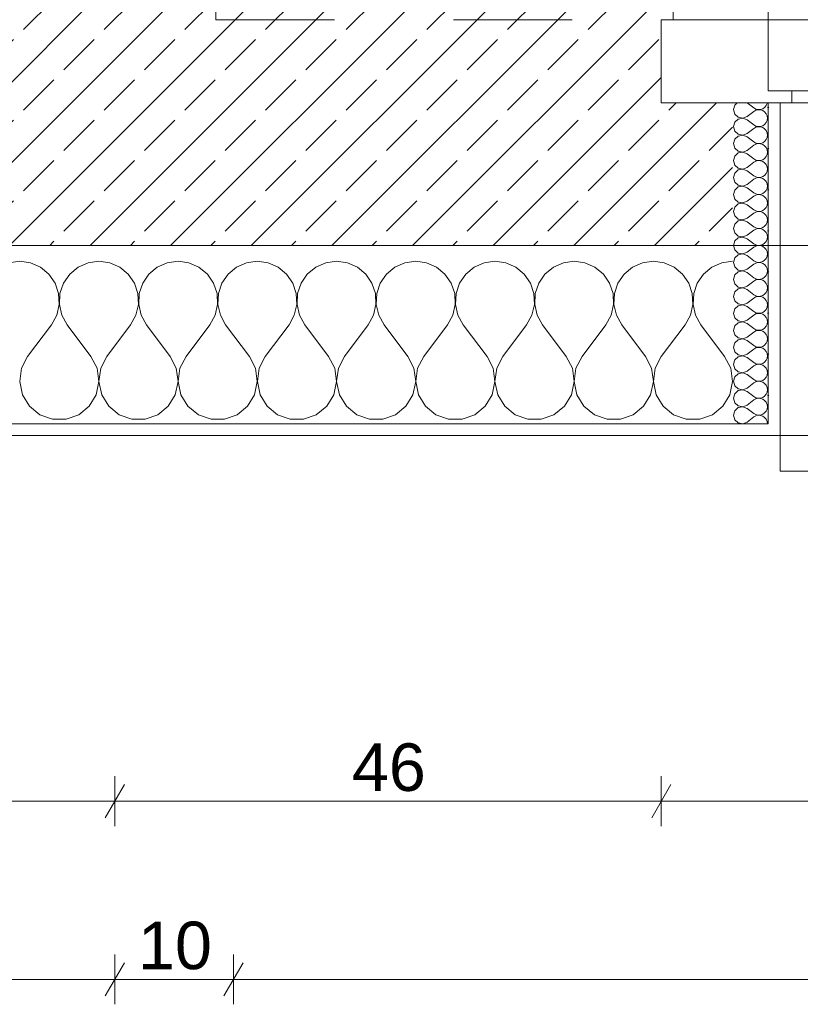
# Model space of a CAD drawing. Header units: metres. Extents: x -3.5 to 65.3, y -10.9 to 16.7.
# Tile 74 of 234: x 40.2 to 40.857, y -0.634 to 0.195. Entities that reach past the tile are written whole.
import ezdxf

# ---------------------------------------------------------------- set-up
doc = ezdxf.new("R2010")
doc.units = ezdxf.units.M
doc.header["$MEASUREMENT"] = 0
doc.linetypes.add('Strichlinie eng', pattern=[0.046, 0.03, -0.016])
doc.linetypes.add('Untersicht', pattern=[0.04, 0.03, -0.01])
for name, color, linetype in [('102 - Bemaßung_ Beschriftung.Detail_ Ausschnitt', 7, 'Continuous'), ('603 - Struktur.Bodenplatte_ Decke Roh', 7, 'Continuous'), ('604 - Struktur.Wand Aussen', 7, 'Continuous'), ('Neubau_653 - Abdeckung.TB Verkofferung', 7, 'Continuous')]:
    doc.layers.add(name, color=color, linetype=linetype)
doc.styles.add('ERSTELLTER_STIL_1', font='txt')
doc.dimstyles.new('ERSTELLTER_STIL__1', dxfattribs={"dimtxt": 0.04, "dimasz": 0.02128, "dimexe": 0.18, "dimexo": 0.0625, "dimgap": 0, "dimtad": 1, "dimtih": 1, "dimtoh": 1, "dimzin": 0, "dimdsep": 46, "dimtxsty": 'ERSTELLTER_STIL_1', "dimblk": 'ARROWHEAD_2', "dimblk1": 'ARROWHEAD_2', "dimblk2": 'ARROWHEAD_2', "dimcen": 0.09, "dimse1": 1, "dimse2": 1, "dimclrd": 7, "dimclre": 7, "dimclrt": 7, "dimazin": 0, "dimtfac": 1, "dimtdec": 4, "dimtmove": 0, "dimatfit": 3, "dimfxl": 1, "dimtolj": 1, "dimtzin": 0, "dimarcsym": 0})
pattern_1 = [(0, (0, 0), (0, 0.034641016), [0, -0.02]), (0, (0.01, 0.01732), (0, 0.034641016), [0, -0.02])]

# ---------------------------------------------------------------- blocks, each defined once
blk = doc.blocks.new('*X22')
at = {"layer": '604 - Struktur.Wand Aussen', "color": 7, "linetype": 'Continuous', "lineweight": 5}
for p, q in [((40.2, -0.00833), (40.19089, -0.0096)), ((40.20911, -0.0096), (40.2, -0.00833)), ((40.21752, -0.01331), (40.20911, -0.0096)), ((40.22461, -0.01918), (40.21752, -0.01331)), ((40.24914, -0.01331), (40.24206, -0.01918)), ((40.25756, -0.0096), (40.24914, -0.01331)), ((40.26667, -0.00833), (40.25756, -0.0096)), ((40.27578, -0.0096), (40.26667, -0.00833)), ((40.28419, -0.01331), (40.27578, -0.0096)), ((40.29127, -0.01918), (40.28419, -0.01331)), ((40.31581, -0.01331), (40.30873, -0.01918)), ((40.32422, -0.0096), (40.31581, -0.01331)), ((40.33333, -0.00833), (40.32422, -0.0096)), ((40.34244, -0.0096), (40.33333, -0.00833)), ((40.35086, -0.01331), (40.34244, -0.0096)), ((40.35794, -0.01918), (40.35086, -0.01331)), ((40.38248, -0.01331), (40.37539, -0.01918)), ((40.39089, -0.0096), (40.38248, -0.01331)), ((40.4, -0.00833), (40.39089, -0.0096)), ((40.40911, -0.0096), (40.4, -0.00833)), ((40.41752, -0.01331), (40.40911, -0.0096)), ((40.42461, -0.01918), (40.41752, -0.01331)), ((40.44914, -0.01331), (40.44206, -0.01918)), ((40.45756, -0.0096), (40.44914, -0.01331)), ((40.46667, -0.00833), (40.45756, -0.0096)), ((40.47578, -0.0096), (40.46667, -0.00833)), ((40.48419, -0.01331), (40.47578, -0.0096)), ((40.49127, -0.01918), (40.48419, -0.01331)), ((40.51581, -0.01331), (40.50873, -0.01918)), ((40.52422, -0.0096), (40.51581, -0.01331)), ((40.53333, -0.00833), (40.52422, -0.0096)), ((40.54244, -0.0096), (40.53333, -0.00833)), ((40.55086, -0.01331), (40.54244, -0.0096)), ((40.55794, -0.01918), (40.55086, -0.01331)), ((40.58248, -0.01331), (40.57539, -0.01918)), ((40.59089, -0.0096), (40.58248, -0.01331)), ((40.6, -0.00833), (40.59089, -0.0096)), ((40.60911, -0.0096), (40.6, -0.00833)), ((40.61752, -0.01331), (40.60911, -0.0096)), ((40.62461, -0.01918), (40.61752, -0.01331)), ((40.64914, -0.01331), (40.64206, -0.01918)), ((40.65756, -0.0096), (40.64914, -0.01331)), ((40.66667, -0.00833), (40.65756, -0.0096)), ((40.67578, -0.0096), (40.66667, -0.00833)), ((40.68419, -0.01331), (40.67578, -0.0096)), ((40.69127, -0.01918), (40.68419, -0.01331)), ((40.71581, -0.01331), (40.70873, -0.01918)), ((40.72422, -0.0096), (40.71581, -0.01331)), ((40.73333, -0.00833), (40.72422, -0.0096)), ((40.74244, -0.0096), (40.73333, -0.00833)), ((40.75086, -0.01331), (40.74244, -0.0096)), ((40.75794, -0.01918), (40.75086, -0.01331)), ((40.78248, -0.01331), (40.77539, -0.01918)), ((40.79089, -0.0096), (40.78248, -0.01331)), ((40.8, -0.00833), (40.79089, -0.0096)), ((40.22981, -0.02676), (40.22461, -0.01918)), ((40.24206, -0.01918), (40.23685, -0.02676)), ((40.29648, -0.02676), (40.29127, -0.01918)), ((40.30873, -0.01918), (40.30352, -0.02676)), ((40.36315, -0.02676), (40.35794, -0.01918)), ((40.37539, -0.01918), (40.37019, -0.02676)), ((40.42981, -0.02676), (40.42461, -0.01918)), ((40.44206, -0.01918), (40.43685, -0.02676)), ((40.49648, -0.02676), (40.49127, -0.01918)), ((40.50873, -0.01918), (40.50352, -0.02676)), ((40.56315, -0.02676), (40.55794, -0.01918)), ((40.57539, -0.01918), (40.57019, -0.02676)), ((40.62981, -0.02676), (40.62461, -0.01918)), ((40.64206, -0.01918), (40.63685, -0.02676)), ((40.69648, -0.02676), (40.69127, -0.01918)), ((40.70873, -0.01918), (40.70352, -0.02676)), ((40.76315, -0.02676), (40.75794, -0.01918)), ((40.77539, -0.01918), (40.77019, -0.02676)), ((40.23275, -0.03547), (40.22981, -0.02676)), ((40.23685, -0.02676), (40.23391, -0.03547)), ((40.29942, -0.03547), (40.29648, -0.02676)), ((40.30352, -0.02676), (40.30058, -0.03547)), ((40.36609, -0.03547), (40.36315, -0.02676)), ((40.37019, -0.02676), (40.36725, -0.03547)), ((40.43275, -0.03547), (40.42981, -0.02676)), ((40.43685, -0.02676), (40.43391, -0.03547)), ((40.49942, -0.03547), (40.49648, -0.02676)), ((40.50352, -0.02676), (40.50058, -0.03547)), ((40.56609, -0.03547), (40.56315, -0.02676)), ((40.57019, -0.02676), (40.56725, -0.03547)), ((40.63275, -0.03547), (40.62981, -0.02676)), ((40.63685, -0.02676), (40.63391, -0.03547)), ((40.69942, -0.03547), (40.69648, -0.02676)), ((40.70352, -0.02676), (40.70058, -0.03547)), ((40.76609, -0.03547), (40.76315, -0.02676)), ((40.77019, -0.02676), (40.76725, -0.03547)), ((40.2332, -0.04466), (40.23275, -0.03547)), ((40.23391, -0.03547), (40.23347, -0.04466)), ((40.29987, -0.04466), (40.29942, -0.03547)), ((40.30058, -0.03547), (40.30013, -0.04466)), ((40.36653, -0.04466), (40.36609, -0.03547)), ((40.36725, -0.03547), (40.3668, -0.04466)), ((40.4332, -0.04466), (40.43275, -0.03547)), ((40.43391, -0.03547), (40.43347, -0.04466)), ((40.49987, -0.04466), (40.49942, -0.03547)), ((40.50058, -0.03547), (40.50013, -0.04466)), ((40.56653, -0.04466), (40.56609, -0.03547)), ((40.56725, -0.03547), (40.5668, -0.04466)), ((40.6332, -0.04466), (40.63275, -0.03547)), ((40.63391, -0.03547), (40.63347, -0.04466)), ((40.69987, -0.04466), (40.69942, -0.03547)), ((40.70058, -0.03547), (40.70013, -0.04466)), ((40.76653, -0.04466), (40.76609, -0.03547)), ((40.76725, -0.03547), (40.7668, -0.04466)), ((40.23112, -0.05362), (40.2332, -0.04466)), ((40.23347, -0.04466), (40.23555, -0.05362)), ((40.29778, -0.05362), (40.29987, -0.04466)), ((40.30013, -0.04466), (40.30222, -0.05362)), ((40.36445, -0.05362), (40.36653, -0.04466)), ((40.3668, -0.04466), (40.36888, -0.05362)), ((40.43112, -0.05362), (40.4332, -0.04466)), ((40.43347, -0.04466), (40.43555, -0.05362)), ((40.49778, -0.05362), (40.49987, -0.04466)), ((40.50013, -0.04466), (40.50222, -0.05362)), ((40.56445, -0.05362), (40.56653, -0.04466)), ((40.5668, -0.04466), (40.56888, -0.05362)), ((40.63112, -0.05362), (40.6332, -0.04466)), ((40.63347, -0.04466), (40.63555, -0.05362)), ((40.69778, -0.05362), (40.69987, -0.04466)), ((40.70013, -0.04466), (40.70222, -0.05362)), ((40.76445, -0.05362), (40.76653, -0.04466)), ((40.7668, -0.04466), (40.76888, -0.05362)), ((40.22667, -0.06167), (40.23112, -0.05362)), ((40.23555, -0.05362), (40.24, -0.06167)), ((40.29333, -0.06167), (40.29778, -0.05362)), ((40.30222, -0.05362), (40.30667, -0.06167)), ((40.36, -0.06167), (40.36445, -0.05362)), ((40.36888, -0.05362), (40.37333, -0.06167)), ((40.42667, -0.06167), (40.43112, -0.05362)), ((40.43555, -0.05362), (40.44, -0.06167)), ((40.49333, -0.06167), (40.49778, -0.05362)), ((40.50222, -0.05362), (40.50667, -0.06167)), ((40.56, -0.06167), (40.56445, -0.05362)), ((40.56888, -0.05362), (40.57333, -0.06167)), ((40.62667, -0.06167), (40.63112, -0.05362)), ((40.63555, -0.05362), (40.64, -0.06167)), ((40.69333, -0.06167), (40.69778, -0.05362)), ((40.70222, -0.05362), (40.70667, -0.06167)), ((40.76, -0.06167), (40.76445, -0.05362)), ((40.76888, -0.05362), (40.77333, -0.06167)), ((40.20667, -0.08833), (40.22667, -0.06167)), ((40.26, -0.08833), (40.24, -0.06167)), ((40.27333, -0.08833), (40.29333, -0.06167)), ((40.32667, -0.08833), (40.30667, -0.06167)), ((40.34, -0.08833), (40.36, -0.06167)), ((40.39333, -0.08833), (40.37333, -0.06167)), ((40.40667, -0.08833), (40.42667, -0.06167)), ((40.46, -0.08833), (40.44, -0.06167)), ((40.47333, -0.08833), (40.49333, -0.06167)), ((40.52667, -0.08833), (40.50667, -0.06167)), ((40.54, -0.08833), (40.56, -0.06167)), ((40.59333, -0.08833), (40.57333, -0.06167)), ((40.60667, -0.08833), (40.62667, -0.06167)), ((40.66, -0.08833), (40.64, -0.06167)), ((40.67333, -0.08833), (40.69333, -0.06167)), ((40.72667, -0.08833), (40.70667, -0.06167)), ((40.74, -0.08833), (40.76, -0.06167)), ((40.79333, -0.08833), (40.77333, -0.06167)), ((40.20667, -0.08833), (40.20152, -0.09839)), ((40.26515, -0.09839), (40.26, -0.08833)), ((40.27333, -0.08833), (40.26818, -0.09839)), ((40.33182, -0.09839), (40.32667, -0.08833)), ((40.34, -0.08833), (40.33485, -0.09839)), ((40.39848, -0.09839), (40.39333, -0.08833)), ((40.40667, -0.08833), (40.40152, -0.09839)), ((40.46515, -0.09839), (40.46, -0.08833)), ((40.47333, -0.08833), (40.46818, -0.09839)), ((40.53182, -0.09839), (40.52667, -0.08833)), ((40.54, -0.08833), (40.53485, -0.09839)), ((40.59848, -0.09839), (40.59333, -0.08833)), ((40.60667, -0.08833), (40.60152, -0.09839)), ((40.66515, -0.09839), (40.66, -0.08833)), ((40.67333, -0.08833), (40.66818, -0.09839)), ((40.73182, -0.09839), (40.72667, -0.08833)), ((40.74, -0.08833), (40.73485, -0.09839)), ((40.79848, -0.09839), (40.79333, -0.08833)), ((40.20152, -0.09839), (40.20002, -0.10959)), ((40.26664, -0.10959), (40.26515, -0.09839)), ((40.26818, -0.09839), (40.26669, -0.10959)), ((40.33331, -0.10959), (40.33182, -0.09839)), ((40.33485, -0.09839), (40.33336, -0.10959)), ((40.39998, -0.10959), (40.39848, -0.09839)), ((40.40152, -0.09839), (40.40002, -0.10959)), ((40.46664, -0.10959), (40.46515, -0.09839)), ((40.46818, -0.09839), (40.46669, -0.10959)), ((40.53331, -0.10959), (40.53182, -0.09839)), ((40.53485, -0.09839), (40.53336, -0.10959)), ((40.59998, -0.10959), (40.59848, -0.09839)), ((40.60152, -0.09839), (40.60002, -0.10959)), ((40.66664, -0.10959), (40.66515, -0.09839)), ((40.66818, -0.09839), (40.66669, -0.10959)), ((40.73331, -0.10959), (40.73182, -0.09839)), ((40.73485, -0.09839), (40.73336, -0.10959)), ((40.79998, -0.10959), (40.79848, -0.09839)), ((40.20002, -0.10959), (40.20236, -0.12065)), ((40.26431, -0.12065), (40.26664, -0.10959)), ((40.26669, -0.10959), (40.26903, -0.12065)), ((40.33097, -0.12065), (40.33331, -0.10959)), ((40.33336, -0.10959), (40.33569, -0.12065)), ((40.39764, -0.12065), (40.39998, -0.10959)), ((40.40002, -0.10959), (40.40236, -0.12065)), ((40.46431, -0.12065), (40.46664, -0.10959)), ((40.46669, -0.10959), (40.46903, -0.12065)), ((40.53097, -0.12065), (40.53331, -0.10959)), ((40.53336, -0.10959), (40.53569, -0.12065)), ((40.59764, -0.12065), (40.59998, -0.10959)), ((40.60002, -0.10959), (40.60236, -0.12065)), ((40.66431, -0.12065), (40.66664, -0.10959)), ((40.66669, -0.10959), (40.66903, -0.12065)), ((40.73097, -0.12065), (40.73331, -0.10959)), ((40.73336, -0.10959), (40.73569, -0.12065)), ((40.79764, -0.12065), (40.79998, -0.10959)), ((40.20236, -0.12065), (40.20825, -0.13029)), ((40.25841, -0.13029), (40.26431, -0.12065)), ((40.26903, -0.12065), (40.27492, -0.13029)), ((40.32508, -0.13029), (40.33097, -0.12065)), ((40.33569, -0.12065), (40.34159, -0.13029)), ((40.39175, -0.13029), (40.39764, -0.12065)), ((40.40236, -0.12065), (40.40825, -0.13029)), ((40.45841, -0.13029), (40.46431, -0.12065)), ((40.46903, -0.12065), (40.47492, -0.13029)), ((40.52508, -0.13029), (40.53097, -0.12065)), ((40.53569, -0.12065), (40.54159, -0.13029)), ((40.59175, -0.13029), (40.59764, -0.12065)), ((40.60236, -0.12065), (40.60825, -0.13029)), ((40.65841, -0.13029), (40.66431, -0.12065)), ((40.66903, -0.12065), (40.67492, -0.13029)), ((40.72508, -0.13029), (40.73097, -0.12065)), ((40.73569, -0.12065), (40.74159, -0.13029)), ((40.79175, -0.13029), (40.79764, -0.12065)), ((40.20825, -0.13029), (40.21703, -0.13741)), ((40.24963, -0.13741), (40.25841, -0.13029)), ((40.27492, -0.13029), (40.2837, -0.13741)), ((40.3163, -0.13741), (40.32508, -0.13029)), ((40.34159, -0.13029), (40.35037, -0.13741)), ((40.38297, -0.13741), (40.39175, -0.13029)), ((40.40825, -0.13029), (40.41703, -0.13741)), ((40.44963, -0.13741), (40.45841, -0.13029)), ((40.47492, -0.13029), (40.4837, -0.13741)), ((40.5163, -0.13741), (40.52508, -0.13029)), ((40.54159, -0.13029), (40.55037, -0.13741)), ((40.58297, -0.13741), (40.59175, -0.13029)), ((40.60825, -0.13029), (40.61703, -0.13741)), ((40.64963, -0.13741), (40.65841, -0.13029)), ((40.67492, -0.13029), (40.6837, -0.13741)), ((40.7163, -0.13741), (40.72508, -0.13029)), ((40.74159, -0.13029), (40.75037, -0.13741)), ((40.78297, -0.13741), (40.79175, -0.13029)), ((40.21703, -0.13741), (40.22768, -0.14118)), ((40.23898, -0.14118), (40.24963, -0.13741)), ((40.2837, -0.13741), (40.29435, -0.14118)), ((40.30565, -0.14118), (40.3163, -0.13741)), ((40.35037, -0.13741), (40.36102, -0.14118)), ((40.37232, -0.14118), (40.38297, -0.13741)), ((40.41703, -0.13741), (40.42768, -0.14118)), ((40.43898, -0.14118), (40.44963, -0.13741)), ((40.4837, -0.13741), (40.49435, -0.14118)), ((40.50565, -0.14118), (40.5163, -0.13741)), ((40.55037, -0.13741), (40.56102, -0.14118)), ((40.57232, -0.14118), (40.58297, -0.13741)), ((40.61703, -0.13741), (40.62768, -0.14118)), ((40.63898, -0.14118), (40.64963, -0.13741)), ((40.6837, -0.13741), (40.69435, -0.14118)), ((40.70565, -0.14118), (40.7163, -0.13741)), ((40.75037, -0.13741), (40.76102, -0.14118)), ((40.77232, -0.14118), (40.78297, -0.13741)), ((40.22768, -0.14118), (40.23898, -0.14118)), ((40.29435, -0.14118), (40.30565, -0.14118)), ((40.36102, -0.14118), (40.37232, -0.14118)), ((40.42768, -0.14118), (40.43898, -0.14118)), ((40.49435, -0.14118), (40.50565, -0.14118)), ((40.56102, -0.14118), (40.57232, -0.14118)), ((40.62768, -0.14118), (40.63898, -0.14118)), ((40.69435, -0.14118), (40.70565, -0.14118)), ((40.76102, -0.14118), (40.77232, -0.14118))]:
    blk.add_line(p, q, dxfattribs=at)
blk = doc.blocks.new('*X33')
at = {"layer": '604 - Struktur.Wand Aussen', "color": 7, "linetype": 'Continuous', "lineweight": 5}
for p, q in [((40.80392, 0.125), (40.80178, 0.12304)), ((40.81214, 0.125), (40.81786, 0.12071)), ((40.82822, 0.12267), (40.82901, 0.12448)), ((40.82901, 0.12448), (40.82909, 0.125)), ((40.80178, 0.12304), (40.80071, 0.11929)), ((40.80071, 0.11929), (40.80178, 0.11553)), ((40.81214, 0.11357), (40.81786, 0.11786)), ((40.81786, 0.12071), (40.81958, 0.11976)), ((40.81958, 0.11881), (40.81786, 0.11786)), ((40.81958, 0.11976), (40.8215, 0.11931)), ((40.8215, 0.11926), (40.81958, 0.11881)), ((40.8215, 0.11931), (40.82347, 0.11941)), ((40.82347, 0.11916), (40.8215, 0.11926)), ((40.82347, 0.11941), (40.82534, 0.12004)), ((40.82534, 0.11853), (40.82347, 0.11916)), ((40.82534, 0.12004), (40.82696, 0.12116)), ((40.82696, 0.11742), (40.82534, 0.11853)), ((40.82696, 0.12116), (40.82822, 0.12267)), ((40.82822, 0.1159), (40.82696, 0.11742)), ((40.80178, 0.10876), (40.80071, 0.105)), ((40.80178, 0.11553), (40.80466, 0.1129)), ((40.80466, 0.11139), (40.80178, 0.10876)), ((40.80466, 0.1129), (40.8085, 0.11217)), ((40.8085, 0.11211), (40.80466, 0.11139)), ((40.8085, 0.11217), (40.81214, 0.11357)), ((40.81214, 0.11071), (40.8085, 0.11211)), ((40.81214, 0.11071), (40.81786, 0.10643)), ((40.82696, 0.10687), (40.82822, 0.10839)), ((40.82901, 0.11409), (40.82822, 0.1159)), ((40.82822, 0.10839), (40.82901, 0.11019)), ((40.82929, 0.11214), (40.82901, 0.11409)), ((40.82901, 0.11019), (40.82929, 0.11214)), ((40.80071, 0.105), (40.80178, 0.10124)), ((40.80178, 0.10124), (40.80466, 0.09861)), ((40.81214, 0.09929), (40.81786, 0.10357)), ((40.81786, 0.10643), (40.81958, 0.10547)), ((40.81958, 0.10453), (40.81786, 0.10357)), ((40.81958, 0.10547), (40.8215, 0.10503)), ((40.8215, 0.10497), (40.81958, 0.10453)), ((40.8215, 0.10503), (40.82347, 0.10512)), ((40.82347, 0.10488), (40.8215, 0.10497)), ((40.82347, 0.10512), (40.82534, 0.10575)), ((40.82534, 0.10425), (40.82347, 0.10488)), ((40.82534, 0.10575), (40.82696, 0.10687)), ((40.82696, 0.10313), (40.82534, 0.10425)), ((40.82822, 0.10161), (40.82696, 0.10313)), ((40.82901, 0.09981), (40.82822, 0.10161)), ((40.82929, 0.09786), (40.82901, 0.09981)), ((40.80178, 0.09447), (40.80071, 0.09071)), ((40.80466, 0.0971), (40.80178, 0.09447)), ((40.80466, 0.09861), (40.8085, 0.09789)), ((40.8085, 0.09783), (40.80466, 0.0971)), ((40.8085, 0.09789), (40.81214, 0.09929)), ((40.81214, 0.09643), (40.8085, 0.09783)), ((40.81214, 0.09643), (40.81786, 0.09214)), ((40.81786, 0.09214), (40.81958, 0.09119)), ((40.81958, 0.09119), (40.8215, 0.09074)), ((40.82347, 0.09084), (40.82534, 0.09147)), ((40.82534, 0.09147), (40.82696, 0.09258)), ((40.82696, 0.09258), (40.82822, 0.0941)), ((40.82822, 0.0941), (40.82901, 0.09591)), ((40.82901, 0.09591), (40.82929, 0.09786)), ((40.80071, 0.09071), (40.80178, 0.08696)), ((40.80178, 0.08696), (40.80466, 0.08433)), ((40.80466, 0.08433), (40.8085, 0.0836)), ((40.8085, 0.08354), (40.80466, 0.08282)), ((40.8085, 0.0836), (40.81214, 0.085)), ((40.81214, 0.08214), (40.8085, 0.08354)), ((40.81214, 0.085), (40.81786, 0.08929)), ((40.81958, 0.09024), (40.81786, 0.08929)), ((40.8215, 0.09069), (40.81958, 0.09024)), ((40.8215, 0.09074), (40.82347, 0.09084)), ((40.82347, 0.09059), (40.8215, 0.09069)), ((40.82534, 0.08996), (40.82347, 0.09059)), ((40.82696, 0.08884), (40.82534, 0.08996)), ((40.82822, 0.08733), (40.82696, 0.08884)), ((40.82901, 0.08552), (40.82822, 0.08733)), ((40.82929, 0.08357), (40.82901, 0.08552)), ((40.82901, 0.08162), (40.82929, 0.08357)), ((40.80178, 0.08018), (40.80071, 0.07643)), ((40.80071, 0.07643), (40.80178, 0.07267)), ((40.80466, 0.08282), (40.80178, 0.08018)), ((40.81214, 0.08214), (40.81786, 0.07786)), ((40.81214, 0.07071), (40.81786, 0.075)), ((40.81786, 0.07786), (40.81958, 0.0769)), ((40.81958, 0.07595), (40.81786, 0.075)), ((40.81958, 0.0769), (40.8215, 0.07646)), ((40.8215, 0.0764), (40.81958, 0.07595)), ((40.8215, 0.07646), (40.82347, 0.07655)), ((40.82347, 0.0763), (40.8215, 0.0764)), ((40.82347, 0.07655), (40.82534, 0.07718)), ((40.82534, 0.07567), (40.82347, 0.0763)), ((40.82534, 0.07718), (40.82696, 0.0783)), ((40.82696, 0.07456), (40.82534, 0.07567)), ((40.82696, 0.0783), (40.82822, 0.07982)), ((40.82822, 0.07982), (40.82901, 0.08162)), ((40.80178, 0.07267), (40.80466, 0.07004)), ((40.80466, 0.06853), (40.80178, 0.0659)), ((40.80466, 0.07004), (40.8085, 0.06931)), ((40.8085, 0.06926), (40.80466, 0.06853)), ((40.8085, 0.06931), (40.81214, 0.07071)), ((40.81214, 0.06786), (40.8085, 0.06926)), ((40.81214, 0.06786), (40.81786, 0.06357)), ((40.82822, 0.07304), (40.82696, 0.07456)), ((40.82901, 0.07124), (40.82822, 0.07304)), ((40.82822, 0.06553), (40.82901, 0.06733)), ((40.82929, 0.06929), (40.82901, 0.07124)), ((40.82901, 0.06733), (40.82929, 0.06929)), ((40.80178, 0.0659), (40.80071, 0.06214)), ((40.80071, 0.06214), (40.80178, 0.05839)), ((40.80178, 0.05839), (40.80466, 0.05575)), ((40.81214, 0.05643), (40.81786, 0.06071)), ((40.81786, 0.06357), (40.81958, 0.06262)), ((40.81958, 0.06167), (40.81786, 0.06071)), ((40.81958, 0.06262), (40.8215, 0.06217)), ((40.8215, 0.06211), (40.81958, 0.06167)), ((40.8215, 0.06217), (40.82347, 0.06227)), ((40.82347, 0.06202), (40.8215, 0.06211)), ((40.82347, 0.06227), (40.82534, 0.0629)), ((40.82534, 0.06139), (40.82347, 0.06202)), ((40.82534, 0.0629), (40.82696, 0.06401)), ((40.82696, 0.06027), (40.82534, 0.06139)), ((40.82696, 0.06401), (40.82822, 0.06553)), ((40.82822, 0.05876), (40.82696, 0.06027)), ((40.82901, 0.05695), (40.82822, 0.05876)), ((40.80178, 0.05161), (40.80071, 0.04786)), ((40.80466, 0.05425), (40.80178, 0.05161)), ((40.80466, 0.05575), (40.8085, 0.05503)), ((40.8085, 0.05497), (40.80466, 0.05425)), ((40.8085, 0.05503), (40.81214, 0.05643)), ((40.81214, 0.05357), (40.8085, 0.05497)), ((40.81214, 0.05357), (40.81786, 0.04929)), ((40.82534, 0.04861), (40.82696, 0.04973)), ((40.82696, 0.04973), (40.82822, 0.05124)), ((40.82822, 0.05124), (40.82901, 0.05305)), ((40.82929, 0.055), (40.82901, 0.05695)), ((40.82901, 0.05305), (40.82929, 0.055)), ((40.80071, 0.04786), (40.80178, 0.0441)), ((40.80178, 0.0441), (40.80466, 0.04147)), ((40.80466, 0.04147), (40.8085, 0.04074)), ((40.8085, 0.04074), (40.81214, 0.04214)), ((40.81214, 0.04214), (40.81786, 0.04643)), ((40.81786, 0.04929), (40.81958, 0.04833)), ((40.81958, 0.04738), (40.81786, 0.04643)), ((40.81958, 0.04833), (40.8215, 0.04789)), ((40.8215, 0.04783), (40.81958, 0.04738)), ((40.8215, 0.04789), (40.82347, 0.04798)), ((40.82347, 0.04773), (40.8215, 0.04783)), ((40.82347, 0.04798), (40.82534, 0.04861)), ((40.82534, 0.0471), (40.82347, 0.04773)), ((40.82696, 0.04599), (40.82534, 0.0471)), ((40.82822, 0.04447), (40.82696, 0.04599)), ((40.82901, 0.04267), (40.82822, 0.04447)), ((40.82929, 0.04071), (40.82901, 0.04267)), ((40.80178, 0.03733), (40.80071, 0.03357)), ((40.80071, 0.03357), (40.80178, 0.02982)), ((40.80466, 0.03996), (40.80178, 0.03733)), ((40.8085, 0.04069), (40.80466, 0.03996)), ((40.81214, 0.03929), (40.8085, 0.04069)), ((40.81214, 0.03929), (40.81786, 0.035)), ((40.81786, 0.035), (40.81958, 0.03405)), ((40.81958, 0.03405), (40.8215, 0.0336)), ((40.8215, 0.03354), (40.81958, 0.0331)), ((40.8215, 0.0336), (40.82347, 0.0337)), ((40.82347, 0.03345), (40.8215, 0.03354)), ((40.82347, 0.0337), (40.82534, 0.03433)), ((40.82534, 0.03282), (40.82347, 0.03345)), ((40.82534, 0.03433), (40.82696, 0.03544)), ((40.82696, 0.03544), (40.82822, 0.03696)), ((40.82822, 0.03696), (40.82901, 0.03876)), ((40.82901, 0.03876), (40.82929, 0.04071)), ((40.80178, 0.02982), (40.80466, 0.02718)), ((40.80466, 0.02567), (40.80178, 0.02304)), ((40.80466, 0.02718), (40.8085, 0.02646)), ((40.8085, 0.0264), (40.80466, 0.02567)), ((40.8085, 0.02646), (40.81214, 0.02786)), ((40.81214, 0.025), (40.8085, 0.0264)), ((40.81214, 0.02786), (40.81786, 0.03214)), ((40.81214, 0.025), (40.81786, 0.02071)), ((40.81958, 0.0331), (40.81786, 0.03214)), ((40.82696, 0.0317), (40.82534, 0.03282)), ((40.82822, 0.03018), (40.82696, 0.0317)), ((40.82901, 0.02838), (40.82822, 0.03018)), ((40.82929, 0.02643), (40.82901, 0.02838)), ((40.82901, 0.02448), (40.82929, 0.02643)), ((40.80178, 0.02304), (40.80071, 0.01929)), ((40.80071, 0.01929), (40.80178, 0.01553)), ((40.81214, 0.01357), (40.81786, 0.01786)), ((40.81786, 0.02071), (40.81958, 0.01976)), ((40.81958, 0.01881), (40.81786, 0.01786)), ((40.81958, 0.01976), (40.8215, 0.01931)), ((40.8215, 0.01926), (40.81958, 0.01881)), ((40.8215, 0.01931), (40.82347, 0.01941)), ((40.82347, 0.01916), (40.8215, 0.01926)), ((40.82347, 0.01941), (40.82534, 0.02004)), ((40.82534, 0.01853), (40.82347, 0.01916)), ((40.82534, 0.02004), (40.82696, 0.02116)), ((40.82696, 0.01742), (40.82534, 0.01853)), ((40.82696, 0.02116), (40.82822, 0.02267)), ((40.82822, 0.0159), (40.82696, 0.01742)), ((40.82822, 0.02267), (40.82901, 0.02448)), ((40.80178, 0.00876), (40.80071, 0.005)), ((40.80178, 0.01553), (40.80466, 0.0129)), ((40.80466, 0.01139), (40.80178, 0.00876)), ((40.80466, 0.0129), (40.8085, 0.01217)), ((40.8085, 0.01211), (40.80466, 0.01139)), ((40.8085, 0.01217), (40.81214, 0.01357)), ((40.81214, 0.01071), (40.8085, 0.01211)), ((40.81214, 0.01071), (40.81786, 0.00643)), ((40.82696, 0.00687), (40.82822, 0.00839)), ((40.82901, 0.01409), (40.82822, 0.0159)), ((40.82822, 0.00839), (40.82901, 0.01019)), ((40.82929, 0.01214), (40.82901, 0.01409)), ((40.82901, 0.01019), (40.82929, 0.01214)), ((40.80071, 0.005), (40.80178, 0.00124)), ((40.80178, 0.00124), (40.80466, -0.00139)), ((40.81214, -0.00071), (40.81786, 0.00357)), ((40.81786, 0.00643), (40.81958, 0.00547)), ((40.81958, 0.00453), (40.81786, 0.00357)), ((40.81958, 0.00547), (40.8215, 0.00503)), ((40.8215, 0.00497), (40.81958, 0.00453)), ((40.8215, 0.00503), (40.82347, 0.00512)), ((40.82347, 0.00488), (40.8215, 0.00497)), ((40.82347, 0.00512), (40.82534, 0.00575)), ((40.82534, 0.00425), (40.82347, 0.00488)), ((40.82534, 0.00575), (40.82696, 0.00687)), ((40.82696, 0.00313), (40.82534, 0.00425)), ((40.82822, 0.00161), (40.82696, 0.00313)), ((40.82901, -0.00019), (40.82822, 0.00161)), ((40.80178, -0.00553), (40.80071, -0.00929)), ((40.80466, -0.0029), (40.80178, -0.00553)), ((40.80466, -0.00139), (40.8085, -0.00211)), ((40.8085, -0.00217), (40.80466, -0.0029)), ((40.8085, -0.00211), (40.81214, -0.00071)), ((40.81214, -0.00357), (40.8085, -0.00217)), ((40.81214, -0.00357), (40.81786, -0.00786)), ((40.81786, -0.00786), (40.81958, -0.00881)), ((40.82534, -0.00853), (40.82696, -0.00742)), ((40.82696, -0.00742), (40.82822, -0.0059)), ((40.82822, -0.0059), (40.82901, -0.00409)), ((40.82929, -0.00214), (40.82901, -0.00019)), ((40.82901, -0.00409), (40.82929, -0.00214)), ((40.80071, -0.00929), (40.80178, -0.01304)), ((40.80178, -0.01304), (40.80466, -0.01567)), ((40.80466, -0.01567), (40.8085, -0.0164)), ((40.8085, -0.01646), (40.80466, -0.01718)), ((40.8085, -0.0164), (40.81214, -0.015)), ((40.81214, -0.01786), (40.8085, -0.01646)), ((40.81214, -0.015), (40.81786, -0.01071)), ((40.81958, -0.00976), (40.81786, -0.01071)), ((40.81958, -0.00881), (40.8215, -0.00926)), ((40.8215, -0.00931), (40.81958, -0.00976)), ((40.8215, -0.00926), (40.82347, -0.00916)), ((40.82347, -0.00941), (40.8215, -0.00931)), ((40.82347, -0.00916), (40.82534, -0.00853)), ((40.82534, -0.01004), (40.82347, -0.00941)), ((40.82696, -0.01116), (40.82534, -0.01004)), ((40.82822, -0.01267), (40.82696, -0.01116)), ((40.82901, -0.01448), (40.82822, -0.01267)), ((40.82929, -0.01643), (40.82901, -0.01448)), ((40.82901, -0.01838), (40.82929, -0.01643)), ((40.80178, -0.01982), (40.80071, -0.02357)), ((40.80071, -0.02357), (40.80178, -0.02733)), ((40.80466, -0.01718), (40.80178, -0.01982)), ((40.81214, -0.01786), (40.81786, -0.02214)), ((40.81786, -0.02214), (40.81958, -0.0231)), ((40.81958, -0.02405), (40.81786, -0.025)), ((40.81958, -0.0231), (40.8215, -0.02354)), ((40.8215, -0.0236), (40.81958, -0.02405)), ((40.8215, -0.02354), (40.82347, -0.02345)), ((40.82347, -0.0237), (40.8215, -0.0236)), ((40.82347, -0.02345), (40.82534, -0.02282)), ((40.82534, -0.02433), (40.82347, -0.0237)), ((40.82534, -0.02282), (40.82696, -0.0217)), ((40.82696, -0.02544), (40.82534, -0.02433)), ((40.82696, -0.0217), (40.82822, -0.02018)), ((40.82822, -0.02018), (40.82901, -0.01838)), ((40.80178, -0.02733), (40.80466, -0.02996)), ((40.80466, -0.03147), (40.80178, -0.0341)), ((40.80466, -0.02996), (40.8085, -0.03069)), ((40.8085, -0.03074), (40.80466, -0.03147)), ((40.8085, -0.03069), (40.81214, -0.02929)), ((40.81214, -0.03214), (40.8085, -0.03074)), ((40.81214, -0.02929), (40.81786, -0.025)), ((40.81214, -0.03214), (40.81786, -0.03643)), ((40.82822, -0.02696), (40.82696, -0.02544)), ((40.82901, -0.02876), (40.82822, -0.02696)), ((40.82822, -0.03447), (40.82901, -0.03267)), ((40.82929, -0.03071), (40.82901, -0.02876)), ((40.82901, -0.03267), (40.82929, -0.03071)), ((40.80178, -0.0341), (40.80071, -0.03786)), ((40.80071, -0.03786), (40.80178, -0.04161)), ((40.81214, -0.04357), (40.81786, -0.03929)), ((40.81786, -0.03643), (40.81958, -0.03738)), ((40.81958, -0.03833), (40.81786, -0.03929)), ((40.81958, -0.03738), (40.8215, -0.03783)), ((40.8215, -0.03789), (40.81958, -0.03833)), ((40.8215, -0.03783), (40.82347, -0.03773)), ((40.82347, -0.03798), (40.8215, -0.03789)), ((40.82347, -0.03773), (40.82534, -0.0371)), ((40.82534, -0.03861), (40.82347, -0.03798)), ((40.82534, -0.0371), (40.82696, -0.03599)), ((40.82696, -0.03973), (40.82534, -0.03861)), ((40.82696, -0.03599), (40.82822, -0.03447)), ((40.82822, -0.04124), (40.82696, -0.03973)), ((40.82901, -0.04305), (40.82822, -0.04124)), ((40.80178, -0.04839), (40.80071, -0.05214)), ((40.80178, -0.04161), (40.80466, -0.04425)), ((40.80466, -0.04575), (40.80178, -0.04839)), ((40.80466, -0.04425), (40.8085, -0.04497)), ((40.8085, -0.04503), (40.80466, -0.04575)), ((40.8085, -0.04497), (40.81214, -0.04357)), ((40.81214, -0.04643), (40.8085, -0.04503)), ((40.81214, -0.04643), (40.81786, -0.05071)), ((40.82696, -0.05027), (40.82822, -0.04876)), ((40.82822, -0.04876), (40.82901, -0.04695)), ((40.82929, -0.045), (40.82901, -0.04305)), ((40.82901, -0.04695), (40.82929, -0.045)), ((40.80071, -0.05214), (40.80178, -0.0559)), ((40.80178, -0.0559), (40.80466, -0.05853)), ((40.8085, -0.05926), (40.81214, -0.05786)), ((40.81214, -0.05786), (40.81786, -0.05357)), ((40.81786, -0.05071), (40.81958, -0.05167)), ((40.81958, -0.05262), (40.81786, -0.05357)), ((40.81958, -0.05167), (40.8215, -0.05211)), ((40.8215, -0.05217), (40.81958, -0.05262)), ((40.8215, -0.05211), (40.82347, -0.05202)), ((40.82347, -0.05227), (40.8215, -0.05217)), ((40.82347, -0.05202), (40.82534, -0.05139)), ((40.82534, -0.0529), (40.82347, -0.05227)), ((40.82534, -0.05139), (40.82696, -0.05027)), ((40.82696, -0.05401), (40.82534, -0.0529)), ((40.82822, -0.05553), (40.82696, -0.05401)), ((40.82901, -0.05733), (40.82822, -0.05553)), ((40.82929, -0.05929), (40.82901, -0.05733)), ((40.80178, -0.06267), (40.80071, -0.06643)), ((40.80466, -0.06004), (40.80178, -0.06267)), ((40.80466, -0.05853), (40.8085, -0.05926)), ((40.8085, -0.05931), (40.80466, -0.06004)), ((40.81214, -0.06071), (40.8085, -0.05931)), ((40.81214, -0.06071), (40.81786, -0.065)), ((40.81786, -0.065), (40.81958, -0.06595)), ((40.81958, -0.06595), (40.8215, -0.0664)), ((40.82347, -0.0663), (40.82534, -0.06567)), ((40.82534, -0.06567), (40.82696, -0.06456)), ((40.82696, -0.06456), (40.82822, -0.06304)), ((40.82822, -0.06304), (40.82901, -0.06124)), ((40.82901, -0.06124), (40.82929, -0.05929)), ((40.80071, -0.06643), (40.80178, -0.07018)), ((40.80178, -0.07018), (40.80466, -0.07282)), ((40.80466, -0.07433), (40.80178, -0.07696)), ((40.80466, -0.07282), (40.8085, -0.07354)), ((40.8085, -0.0736), (40.80466, -0.07433)), ((40.8085, -0.07354), (40.81214, -0.07214)), ((40.81214, -0.075), (40.8085, -0.0736)), ((40.81214, -0.07214), (40.81786, -0.06786)), ((40.81958, -0.0669), (40.81786, -0.06786)), ((40.8215, -0.06646), (40.81958, -0.0669)), ((40.8215, -0.0664), (40.82347, -0.0663)), ((40.82347, -0.06655), (40.8215, -0.06646)), ((40.82534, -0.06718), (40.82347, -0.06655)), ((40.82696, -0.0683), (40.82534, -0.06718)), ((40.82822, -0.06982), (40.82696, -0.0683)), ((40.82901, -0.07162), (40.82822, -0.06982)), ((40.82929, -0.07357), (40.82901, -0.07162)), ((40.82901, -0.07552), (40.82929, -0.07357)), ((40.80178, -0.07696), (40.80071, -0.08071)), ((40.80071, -0.08071), (40.80178, -0.08447)), ((40.81214, -0.075), (40.81786, -0.07929)), ((40.81214, -0.08643), (40.81786, -0.08214)), ((40.81786, -0.07929), (40.81958, -0.08024)), ((40.81958, -0.08119), (40.81786, -0.08214)), ((40.81958, -0.08024), (40.8215, -0.08069)), ((40.8215, -0.08074), (40.81958, -0.08119)), ((40.8215, -0.08069), (40.82347, -0.08059)), ((40.82347, -0.08084), (40.8215, -0.08074)), ((40.82347, -0.08059), (40.82534, -0.07996)), ((40.82534, -0.08147), (40.82347, -0.08084)), ((40.82534, -0.07996), (40.82696, -0.07884)), ((40.82696, -0.08258), (40.82534, -0.08147)), ((40.82696, -0.07884), (40.82822, -0.07733)), ((40.82822, -0.0841), (40.82696, -0.08258)), ((40.82822, -0.07733), (40.82901, -0.07552)), ((40.80178, -0.08447), (40.80466, -0.0871)), ((40.80466, -0.08861), (40.80178, -0.09124)), ((40.80466, -0.0871), (40.8085, -0.08783)), ((40.8085, -0.08789), (40.80466, -0.08861)), ((40.8085, -0.08783), (40.81214, -0.08643)), ((40.81214, -0.08929), (40.8085, -0.08789)), ((40.81214, -0.08929), (40.81786, -0.09357)), ((40.82901, -0.08591), (40.82822, -0.0841)), ((40.82822, -0.09161), (40.82901, -0.08981)), ((40.82929, -0.08786), (40.82901, -0.08591)), ((40.82901, -0.08981), (40.82929, -0.08786)), ((40.80178, -0.09124), (40.80071, -0.095)), ((40.80071, -0.095), (40.80178, -0.09876)), ((40.80178, -0.09876), (40.80466, -0.10139)), ((40.81214, -0.10071), (40.81786, -0.09643)), ((40.81786, -0.09357), (40.81958, -0.09453)), ((40.81958, -0.09547), (40.81786, -0.09643)), ((40.81958, -0.09453), (40.8215, -0.09497)), ((40.8215, -0.09503), (40.81958, -0.09547)), ((40.8215, -0.09497), (40.82347, -0.09488)), ((40.82347, -0.09512), (40.8215, -0.09503)), ((40.82347, -0.09488), (40.82534, -0.09425)), ((40.82534, -0.09575), (40.82347, -0.09512)), ((40.82534, -0.09425), (40.82696, -0.09313)), ((40.82696, -0.09687), (40.82534, -0.09575)), ((40.82696, -0.09313), (40.82822, -0.09161)), ((40.82822, -0.09839), (40.82696, -0.09687)), ((40.82901, -0.10019), (40.82822, -0.09839)), ((40.80178, -0.10553), (40.80071, -0.10929)), ((40.80466, -0.1029), (40.80178, -0.10553)), ((40.80466, -0.10139), (40.8085, -0.10211)), ((40.8085, -0.10217), (40.80466, -0.1029)), ((40.8085, -0.10211), (40.81214, -0.10071)), ((40.81214, -0.10357), (40.8085, -0.10217)), ((40.81214, -0.10357), (40.81786, -0.10786)), ((40.82534, -0.10853), (40.82696, -0.10742)), ((40.82696, -0.10742), (40.82822, -0.1059)), ((40.82822, -0.1059), (40.82901, -0.10409)), ((40.82929, -0.10214), (40.82901, -0.10019)), ((40.82901, -0.10409), (40.82929, -0.10214)), ((40.80071, -0.10929), (40.80178, -0.11304)), ((40.80178, -0.11304), (40.80466, -0.11567)), ((40.80466, -0.11567), (40.8085, -0.1164)), ((40.8085, -0.1164), (40.81214, -0.115)), ((40.81214, -0.115), (40.81786, -0.11071)), ((40.81786, -0.10786), (40.81958, -0.10881)), ((40.81958, -0.10976), (40.81786, -0.11071)), ((40.81958, -0.10881), (40.8215, -0.10926)), ((40.8215, -0.10931), (40.81958, -0.10976)), ((40.8215, -0.10926), (40.82347, -0.10916)), ((40.82347, -0.10941), (40.8215, -0.10931)), ((40.82347, -0.10916), (40.82534, -0.10853)), ((40.82534, -0.11004), (40.82347, -0.10941)), ((40.82696, -0.11116), (40.82534, -0.11004)), ((40.82822, -0.11267), (40.82696, -0.11116)), ((40.82901, -0.11448), (40.82822, -0.11267)), ((40.82929, -0.11643), (40.82901, -0.11448)), ((40.80178, -0.11982), (40.80071, -0.12357)), ((40.80071, -0.12357), (40.80178, -0.12733)), ((40.80466, -0.11718), (40.80178, -0.11982)), ((40.8085, -0.11646), (40.80466, -0.11718)), ((40.81214, -0.11786), (40.8085, -0.11646)), ((40.81214, -0.11786), (40.81786, -0.12214)), ((40.81786, -0.12214), (40.81958, -0.1231)), ((40.81958, -0.12405), (40.81786, -0.125)), ((40.81958, -0.1231), (40.8215, -0.12354)), ((40.8215, -0.1236), (40.81958, -0.12405)), ((40.8215, -0.12354), (40.82347, -0.12345)), ((40.82347, -0.1237), (40.8215, -0.1236)), ((40.82347, -0.12345), (40.82534, -0.12282)), ((40.82534, -0.12433), (40.82347, -0.1237)), ((40.82534, -0.12282), (40.82696, -0.1217)), ((40.82696, -0.1217), (40.82822, -0.12018)), ((40.82822, -0.12018), (40.82901, -0.11838)), ((40.82901, -0.11838), (40.82929, -0.11643)), ((40.80178, -0.12733), (40.80466, -0.12996)), ((40.80466, -0.13147), (40.80178, -0.1341)), ((40.80466, -0.12996), (40.8085, -0.13069)), ((40.8085, -0.13074), (40.80466, -0.13147)), ((40.8085, -0.13069), (40.81214, -0.12929)), ((40.81214, -0.13214), (40.8085, -0.13074)), ((40.81214, -0.12929), (40.81786, -0.125)), ((40.81214, -0.13214), (40.81786, -0.13643)), ((40.82696, -0.12544), (40.82534, -0.12433)), ((40.82822, -0.12696), (40.82696, -0.12544)), ((40.82901, -0.12876), (40.82822, -0.12696)), ((40.82929, -0.13071), (40.82901, -0.12876)), ((40.82901, -0.13267), (40.82929, -0.13071)), ((40.80178, -0.1341), (40.80071, -0.13786)), ((40.80071, -0.13786), (40.80178, -0.14161)), ((40.81214, -0.14357), (40.81786, -0.13929)), ((40.81786, -0.13643), (40.81958, -0.13738)), ((40.81958, -0.13833), (40.81786, -0.13929)), ((40.81958, -0.13738), (40.8215, -0.13783)), ((40.8215, -0.13789), (40.81958, -0.13833)), ((40.8215, -0.13783), (40.82347, -0.13773)), ((40.82347, -0.13798), (40.8215, -0.13789)), ((40.82347, -0.13773), (40.82534, -0.1371)), ((40.82534, -0.13861), (40.82347, -0.13798)), ((40.82534, -0.1371), (40.82696, -0.13599)), ((40.82696, -0.13973), (40.82534, -0.13861)), ((40.82696, -0.13599), (40.82822, -0.13447)), ((40.82822, -0.14124), (40.82696, -0.13973)), ((40.82822, -0.13447), (40.82901, -0.13267)), ((40.80178, -0.14161), (40.80466, -0.14425)), ((40.80466, -0.14425), (40.8085, -0.14497)), ((40.8085, -0.14497), (40.81214, -0.14357)), ((40.82901, -0.14305), (40.82822, -0.14124)), ((40.82929, -0.145), (40.82901, -0.14305))]:
    blk.add_line(p, q, dxfattribs=at)
blk = doc.blocks.new('*D325')
at = {"layer": '102 - Bemaßung_ Beschriftung.Detail_ Ausschnitt', "color": 7, "linetype": 'Continuous', "lineweight": 5}
for p, q in [((39.97999, -0.48361), (39.97999, -0.44161)), ((40.27999, -0.48361), (40.27999, -0.44161)), ((39.98807, -0.44861), (39.97191, -0.47661)), ((40.28807, -0.44861), (40.27191, -0.47661)), ((39.9663, -0.46261), (39.97999, -0.46261)), ((39.97999, -0.46261), (40.27999, -0.46261))]:
    blk.add_line(p, q, dxfattribs=at)
at = {"layer": '102 - Bemaßung_ Beschriftung.Detail_ Ausschnitt', "color": 7, "lineweight": 5, "insert": (40.09963, -0.45461), "char_height": 0.04, "attachment_point": 7, "style": 'ERSTELLTER_STIL_1'}
blk.add_mtext('\\A1;{\\pql;\\fArial|b0|i0|c0|p38;30}', dxfattribs=at)
blk = doc.blocks.new('ARROWHEAD_2')
at = {"color": 0, "linetype": 'Continuous', "lineweight": 0}
for p, q in [((-0.378, -0.655), (0.378, 0.655)), ((0, 0), (-1, 0))]:
    blk.add_line(p, q, dxfattribs=at)
blk = doc.blocks.new('*D326')
at = {"layer": '102 - Bemaßung_ Beschriftung.Detail_ Ausschnitt', "color": 7, "linetype": 'Continuous', "lineweight": 5}
for p, q in [((40.27999, -0.48361), (40.27999, -0.44161)), ((40.74, -0.48361), (40.74, -0.44161)), ((40.28807, -0.44861), (40.27191, -0.47661)), ((40.74808, -0.44861), (40.73192, -0.47661)), ((40.27999, -0.46261), (40.74, -0.46261))]:
    blk.add_line(p, q, dxfattribs=at)
at = {"layer": '102 - Bemaßung_ Beschriftung.Detail_ Ausschnitt', "color": 7, "lineweight": 5, "insert": (40.47964, -0.45461), "char_height": 0.04, "attachment_point": 7, "style": 'ERSTELLTER_STIL_1'}
blk.add_mtext('\\A1;{\\pql;\\fArial|b0|i0|c0|p38;46}', dxfattribs=at)
blk = doc.blocks.new('*D327')
at = {"layer": '102 - Bemaßung_ Beschriftung.Detail_ Ausschnitt', "color": 7, "linetype": 'Continuous', "lineweight": 5}
for p, q in [((40.74, -0.48361), (40.74, -0.44161)), ((41.94, -0.48361), (41.94, -0.44161)), ((40.74808, -0.44861), (40.73192, -0.47661)), ((41.94808, -0.44861), (41.93192, -0.47661)), ((40.74, -0.46261), (41.94, -0.46261))]:
    blk.add_line(p, q, dxfattribs=at)
at = {"layer": '102 - Bemaßung_ Beschriftung.Detail_ Ausschnitt', "color": 7, "lineweight": 5, "insert": (41.28679, -0.45461), "char_height": 0.04, "attachment_point": 7, "style": 'ERSTELLTER_STIL_1'}
blk.add_mtext('\\A1;{\\pql;\\fArial|b0|i0|c0|p38;1,20}', dxfattribs=at)
blk = doc.blocks.new('*D336')
at = {"layer": '102 - Bemaßung_ Beschriftung.Detail_ Ausschnitt', "color": 7, "linetype": 'Continuous', "lineweight": 5}
for p, q in [((39.97999, -0.63361), (39.97999, -0.59161)), ((40.27999, -0.63361), (40.27999, -0.59161)), ((39.98807, -0.59861), (39.97191, -0.62661)), ((40.28807, -0.59861), (40.27191, -0.62661)), ((39.9663, -0.61261), (39.97999, -0.61261)), ((39.97999, -0.61261), (40.27999, -0.61261))]:
    blk.add_line(p, q, dxfattribs=at)
at = {"layer": '102 - Bemaßung_ Beschriftung.Detail_ Ausschnitt', "color": 7, "lineweight": 5, "insert": (40.09963, -0.60461), "char_height": 0.04, "attachment_point": 7, "style": 'ERSTELLTER_STIL_1'}
blk.add_mtext('\\A1;{\\pql;\\fArial|b0|i0|c0|p38;30}', dxfattribs=at)
blk = doc.blocks.new('*D337')
at = {"layer": '102 - Bemaßung_ Beschriftung.Detail_ Ausschnitt', "color": 7, "linetype": 'Continuous', "lineweight": 5}
for p, q in [((40.27999, -0.63361), (40.27999, -0.59161)), ((40.37997, -0.63361), (40.37997, -0.59161)), ((40.28807, -0.59861), (40.27191, -0.62661)), ((40.38806, -0.59861), (40.37189, -0.62661)), ((40.27999, -0.61261), (40.37997, -0.61261))]:
    blk.add_line(p, q, dxfattribs=at)
at = {"layer": '102 - Bemaßung_ Beschriftung.Detail_ Ausschnitt', "color": 7, "lineweight": 5, "insert": (40.29963, -0.60461), "char_height": 0.04, "attachment_point": 7, "style": 'ERSTELLTER_STIL_1'}
blk.add_mtext('\\A1;{\\pql;\\fArial|b0|i0|c0|p38;10}', dxfattribs=at)
blk = doc.blocks.new('*D338')
at = {"layer": '102 - Bemaßung_ Beschriftung.Detail_ Ausschnitt', "color": 7, "linetype": 'Continuous', "lineweight": 5}
for p, q in [((40.38806, -0.59861), (40.37189, -0.62661)), ((43.55307, -0.59861), (43.53691, -0.62661)), ((40.37997, -0.61261), (43.54499, -0.61261))]:
    blk.add_line(p, q, dxfattribs=at)
at = {"layer": '102 - Bemaßung_ Beschriftung.Detail_ Ausschnitt', "color": 7, "lineweight": 5, "char_height": 0.04, "attachment_point": 7, "style": 'ERSTELLTER_STIL_1'}
for s, insert in [('\\A1;{\\pql;\\fArial|b0|i0|c0|p38;3\\fArial|b0|i0|c0|p38;\\A1{\\H.66x;\\S5^  ;}}', (43.48651, -0.6053)), ('\\A1;{\\pql;\\fArial|b0|i0|c0|p38;3,16\\fArial|b0|i0|c0|p38;\\A1{\\H.66x;\\S5^  ;}}', (41.87406, -0.61238))]:
    blk.add_mtext(s, dxfattribs=dict(at, insert=insert))
blk = doc.blocks.new('*D339')
at = {"layer": '102 - Bemaßung_ Beschriftung.Detail_ Ausschnitt', "color": 7, "linetype": 'Continuous', "lineweight": 5}
for p, q in [((43.54499, -0.63361), (43.54499, -0.59161)), ((43.57999, -0.63361), (43.57999, -0.59161)), ((43.55307, -0.59861), (43.53691, -0.62661)), ((43.58807, -0.59861), (43.57191, -0.62661)), ((40.37997, -0.61261), (43.54499, -0.61261)), ((43.54499, -0.61261), (43.57999, -0.61261))]:
    blk.add_line(p, q, dxfattribs=at)

msp = doc.modelspace()

# ---------------------------------------------------------------- hatches: boundary and pattern name
at = {"layer": '604 - Struktur.Wand Aussen', "linetype": 'Continuous', "lineweight": 0, "true_color": 0x000000}
h = msp.add_hatch(dxfattribs=at)
h.set_pattern_fill('Beton__Stahlbeton_0001', color=18, style=0, pattern_type=2)
h.set_pattern_definition([(45, (0, 0), (-0.033941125, 0.033941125), []), (45, (-0.01697, 0.01697), (-0.033941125, 0.033941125), [0.036, -0.012])])
h.paths.add_polyline_path([(39.54, 0.125), (39.48, 0.125), (39.48, 0.005), (40.8, 0.005), (40.8, 0.125), (40.74, 0.125), (40.74, 0.195), (40.74, 0.245), (39.54, 0.245), (39.54, 0.195)])
h = msp.add_hatch(dxfattribs=at)
h.set_pattern_fill('Verputz_0001', color=18, style=0, pattern_type=2)
h.set_pattern_definition(pattern_1)
h.paths.add_polyline_path([(40.83, -0.155), (40.84, -0.155), (40.84, 0.125), (40.83, 0.125)])
h = msp.add_hatch(dxfattribs=at)
h.set_pattern_fill('Verputz_0001', color=18, style=0, pattern_type=2)
h.set_pattern_definition(pattern_1)
h.paths.add_polyline_path([(39.45, -0.155), (40.83, -0.155), (40.83, -0.145), (39.45, -0.145)])

# ---------------------------------------------------------------- linework, layer by layer
at = {"layer": '603 - Struktur.Bodenplatte_ Decke Roh', "color": 7, "linetype": 'Continuous', "lineweight": 18, "flags": 128}
msp.add_lwpolyline([(-0.015, 0.005), (62.27503, 0.005), (62.27503, 13.695), (50.77999, 13.695), (50.77999, 13.455), (50.77999, 12.99998), (50.84002, 12.99998), (50.84002, 8.58498), (49.03003, 8.58498), (49.03003, 8.72498), (47.41002, 8.72498), (47.41002, 12.99998), (47.47999, 12.99998), (47.47999, 13.455), (47.47999, 13.695), (14.77999, 13.695)], dxfattribs=at)
at = {"layer": '604 - Struktur.Wand Aussen', "color": 7, "linetype": 'Continuous', "lineweight": 5}
for p, q in [((40.75, 0.195), (40.75, 0.245)), ((40.74, 0.195), (40.75, 0.195)), ((40.74, 0.195), (40.75, 0.195)), ((40.8, 0.125), (40.83, 0.125)), ((40.8, 0.125), (40.83, 0.125)), ((40.8, 0.125), (40.83, 0.125)), ((40.83, 0.125), (40.84, 0.125)), ((40.83, 0.125), (40.83, -0.145)), ((40.83, -0.145), (40.83, 0.125)), ((40.83, 0.125), (40.84, 0.125)), ((40.83, 0.125), (40.84, 0.125)), ((40.84, 0.005), (40.84, 0.125)), ((40.84, 0.005), (40.84, 0.125)), ((40.84, -0.005), (40.84, 0.005)), ((40.84, -0.005), (40.84, 0.005)), ((40.84, -0.145), (40.84, -0.005)), ((40.84, -0.145), (40.84, -0.005)), ((39.48, -0.145), (40.8, -0.145)), ((40.8, -0.145), (40.83, -0.145)), ((40.84, -0.155), (40.84, -0.145)), ((40.84, -0.155), (40.84, -0.145)), ((40.83, -0.155), (40.84, -0.155))]:
    msp.add_line(p, q, dxfattribs=at)
at = {"layer": '604 - Struktur.Wand Aussen', "color": 7, "linetype": 'Continuous', "lineweight": 13}
for p, q in [((40.83, 0.205), (40.83, 0.135)), ((40.74, 0.125), (40.74, 0.195)), ((40.83, 0.195), (40.74, 0.195)), ((40.74, 0.125), (40.74, 0.195)), ((40.74, 0.125), (40.74, 0.195)), ((40.83, 0.135), (40.83, 0.195)), ((40.85, 0.135), (40.83, 0.135)), ((40.83, 0.135), (40.91, 0.135)), ((40.85, 0.125), (40.85, 0.135)), ((40.8, 0.125), (40.74, 0.125)), ((40.74, 0.125), (40.85, 0.125)), ((40.8, 0.125), (40.74, 0.125)), ((40.8, 0.125), (40.74, 0.125)), ((40.85, 0.125), (41.79, 0.125)), ((39.48, 0.005), (40.8, 0.005))]:
    msp.add_line(p, q, dxfattribs=at)
at = {"layer": '604 - Struktur.Wand Aussen', "color": 7, "linetype": 'Continuous', "lineweight": 9}
for p, q in [((40.84, -0.185), (40.84, -0.155)), ((41.94, -0.185), (40.84, -0.185))]:
    msp.add_line(p, q, dxfattribs=at)
at = {"layer": '604 - Struktur.Wand Aussen', "color": 7, "linetype": 'Strichlinie eng', "lineweight": 9}
msp.add_line((41.94, -0.155), (40.84, -0.155), dxfattribs=at)
at = {"layer": '604 - Struktur.Wand Aussen', "color": 7, "linetype": 'Continuous', "lineweight": 5, "flags": 128}
msp.add_lwpolyline([(39.45, -0.155), (40.83, -0.155)], dxfattribs=at)
at = {"layer": 'Neubau_653 - Abdeckung.TB Verkofferung', "color": 1, "linetype": 'Untersicht', "lineweight": 9}
for q in [(40.36499, 0.74948), (43.54499, 0.19498)]:
    msp.add_line((40.36499, 0.19498), q, dxfattribs=at)

# ---------------------------------------------------------------- block references
at = {"layer": '604 - Struktur.Wand Aussen', "color": 7, "lineweight": 18}
for name in ['*X33', '*X22']:
    msp.add_blockref(name, (0, 0), dxfattribs=at)

# ---------------------------------------------------------------- dimensions: what is measured, and where the dimension line sits
at = {"layer": '102 - Bemaßung_ Beschriftung.Detail_ Ausschnitt', "color": 7, "linetype": 'Continuous', "lineweight": 5}
for base, p1, p2, picture, middle in [((40.27999, -0.61261), (39.97999, 0.69998), (40.27999, 0.69998), '*D336', (40.13013, -0.58461)), ((40.37997, -0.61261), (40.27999, 0.69998), (40.37997, 0.255), '*D337', (40.33012, -0.58461)), ((40.27999, -0.46261), (39.97999, 0.24998), (40.27999, 0.24998), '*D325', (40.13013, -0.43461)), ((40.74, -0.46261), (40.27999, 0.24998), (40.74, 0.195), '*D326', (40.51013, -0.43461)), ((43.54499, -0.61261), (40.37997, 0.255), (43.54499, 0.255), '*D338', (41.98004, -0.58461)), ((43.579989, -0.612615), (43.5449891, 0.255), (43.579989, 0.2499823), '*D339', (43.5557795, -0.584615)), ((41.94, -0.46261), (40.74, 0.195), (41.94, 0.125), '*D327', (41.33874, -0.43461))]:
    dim = msp.add_linear_dim(base=base, p1=p1, p2=p2, dimstyle='ERSTELLTER_STIL__1', dxfattribs=at)
    dim.commit()
    dim.dimension.update_dxf_attribs({"geometry": picture, "text_midpoint": middle, "dimtype": 160})

doc.saveas('drawing.dxf')
